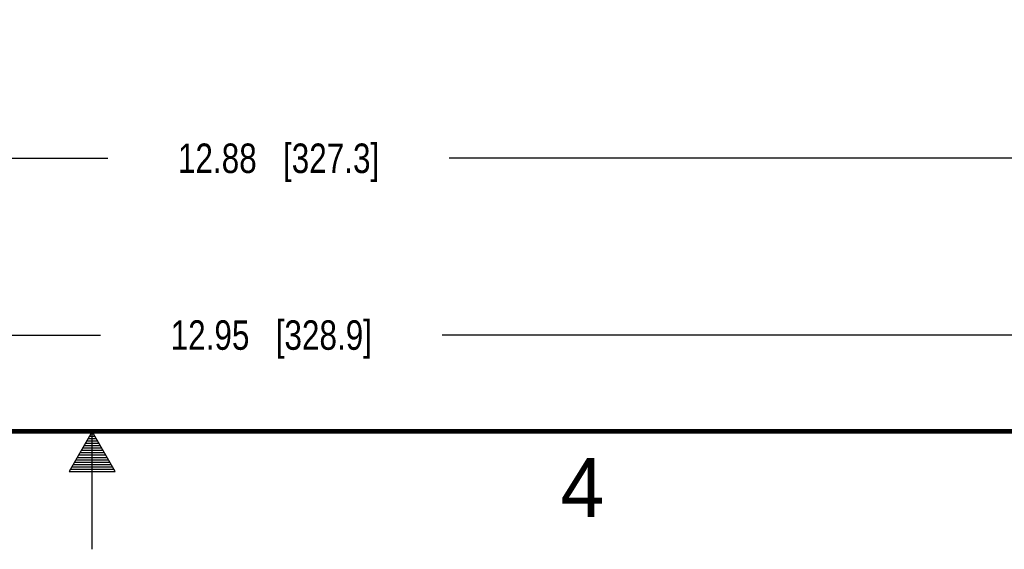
# Model space of a CAD drawing. Header units: inches. Extents: x 0 to 34, y 0 to 22.
# Tile 84 of 145: x 16.7 to 20.9, y 0 to 2.2. Entities that reach past the tile are written whole.
import ezdxf

# ---------------------------------------------------------------- set-up
doc = ezdxf.new("R2010")
doc.units = ezdxf.units.IN
doc.header["$LTSCALE"] = 1.87
doc.header["$MEASUREMENT"] = 0
doc.layers.get('0').update_dxf_attribs({"linetype": 'CONTINUOUS'})
doc.layers.add('DIMENSIONS', color=7, linetype='CONTINUOUS')
doc.styles.get("Standard").update_dxf_attribs({"font": 'txt', "width": 0.8})
doc.styles.add('TEXTSTYLE_2', font='txt')
doc.dimstyles.new('DIMSTYLE_2', dxfattribs={"dimtxt": 0.125, "dimasz": 0.18, "dimexe": 0.125, "dimexo": 0.0625, "dimgap": 0.0625, "dimtad": 0, "dimtih": 1, "dimtoh": 1, "dimzin": 4, "dimdsep": 46, "dimtxsty": 'STANDARD', "dimblk": '_FILLED', "dimblk1": '_FILLED', "dimblk2": '_FILLED', "dimcen": 0.09, "dimadec": 0, "dimazin": 0, "dimtp": 0.01, "dimtm": 0.01, "dimtfac": 1, "dimtofl": 0, "dimtmove": 0, "dimatfit": 3, "dimldrblk": '_FILLED', "dimfxl": 1, "dimtolj": 1, "dimtzin": 4, "dimarcsym": 0})

# ---------------------------------------------------------------- blocks, each defined once
blk = doc.blocks.new('_FILLED')
at = {"color": 0, "linetype": 'BYBLOCK'}
blk.add_solid([(0, 0), (-1, 0.174), (-1, -0.174)], dxfattribs=at)
blk = doc.blocks.new('*D10')
at = {"layer": 'DIMENSIONS', "color": 2, "linetype": 'CONTINUOUS'}
for p, q in [((11.349, 3.2996), (11.349, 1.5338)), ((24.2338, 3.1965), (24.2338, 1.5338)), ((11.349, 1.6588), (17.0664, 1.6588)), ((24.2338, 1.6588), (18.5164, 1.6588))]:
    blk.add_line(p, q, dxfattribs=at)
at = {"layer": 'DIMENSIONS', "color": 2, "linetype": 'CONTINUOUS', "xscale": 0.18, "yscale": 0.18, "zscale": 0.18, "rotation": 180}
blk.add_blockref('_FILLED', (11.349, 1.6588), dxfattribs=at)
at = {"layer": 'DIMENSIONS', "color": 2, "linetype": 'CONTINUOUS', "xscale": 0.18, "yscale": 0.18, "zscale": 0.18}
blk.add_blockref('_FILLED', (24.2338, 1.6588), dxfattribs=at)
at = {"layer": 'DIMENSIONS', "color": 2, "linetype": 'CONTINUOUS', "insert": (17.7914, 1.7213), "char_height": 0.125, "width": 1.325, "attachment_point": 2, "line_spacing_factor": 0.9}
blk.add_mtext('12.88{\\Ftxt.shx;\\W1.000000;\\H0.125000; }[327.3]', dxfattribs=at)
blk = doc.blocks.new('*D11')
at = {"layer": 'DIMENSIONS', "color": 2, "linetype": 'CONTINUOUS'}
for p, q in [((11.287, 4.6696), (11.287, 0.7838)), ((24.2338, 3.1965), (24.2338, 0.7838)), ((11.287, 0.9088), (17.0354, 0.9088)), ((24.2338, 0.9088), (18.4854, 0.9088))]:
    blk.add_line(p, q, dxfattribs=at)
at = {"layer": 'DIMENSIONS', "color": 2, "linetype": 'CONTINUOUS', "xscale": 0.18, "yscale": 0.18, "zscale": 0.18, "rotation": 180}
blk.add_blockref('_FILLED', (11.287, 0.9088), dxfattribs=at)
at = {"layer": 'DIMENSIONS', "color": 2, "linetype": 'CONTINUOUS', "xscale": 0.18, "yscale": 0.18, "zscale": 0.18}
blk.add_blockref('_FILLED', (24.2338, 0.9088), dxfattribs=at)
at = {"layer": 'DIMENSIONS', "color": 2, "linetype": 'CONTINUOUS', "insert": (17.7604, 0.9713), "char_height": 0.125, "width": 1.325, "attachment_point": 2, "line_spacing_factor": 0.9}
blk.add_mtext('12.95{\\Ftxt.shx;\\W1.000000;\\H0.125000; }[328.9]', dxfattribs=at)

msp = doc.modelspace()

# ---------------------------------------------------------------- linework, layer by layer
at = {"color": 2, "linetype": 'CONTINUOUS'}
for p, q in [((17, 0.5), (16.902, 0.3303)), ((16.9769, 0.46), (17.0231, 0.46)), ((16.9827, 0.47), (17.0173, 0.47)), ((16.9885, 0.48), (17.0116, 0.48)), ((16.9942, 0.49), (17.0058, 0.49)), ((17.098, 0.3303), (17, 0.5)), ((17, 0), (17, 0.5)), ((16.9538, 0.42), (17.0462, 0.42)), ((16.9596, 0.43), (17.0404, 0.43)), ((16.9654, 0.44), (17.0347, 0.44)), ((16.9712, 0.45), (17.0289, 0.45)), ((16.9307, 0.38), (17.0693, 0.38)), ((16.9365, 0.39), (17.0635, 0.39)), ((16.9423, 0.4), (17.0578, 0.4)), ((16.9481, 0.41), (17.052, 0.41)), ((16.9076, 0.34), (17.0924, 0.34)), ((16.9134, 0.35), (17.0866, 0.35)), ((16.9192, 0.36), (17.0808, 0.36)), ((16.925, 0.37), (17.0751, 0.37)), ((16.902, 0.3303), (17.098, 0.3303))]:
    msp.add_line(p, q, dxfattribs=at)
at = {"color": 7, "linetype": 'CONTINUOUS', "const_width": 0.02}
msp.add_lwpolyline([(0.5, 0.5), (33.5, 0.5)], dxfattribs=at)

# ---------------------------------------------------------------- texts
at = {"color": 2, "linetype": 'CONTINUOUS', "insert": (18.9884, 0.3869), "char_height": 0.25, "width": 0.25, "attachment_point": 1, "line_spacing_factor": 0.9, "style": 'TEXTSTYLE_2'}
msp.add_mtext('4', dxfattribs=at)

# ---------------------------------------------------------------- dimensions: what is measured, and where the dimension line sits
at = {"layer": 'DIMENSIONS', "color": 2, "linetype": 'CONTINUOUS'}
dim = msp.add_linear_dim(base=(11.287, 0.9088), p1=(24.2338, 3.259), p2=(11.287, 4.7321), angle=180, dimstyle='DIMSTYLE_2', dxfattribs=at)
dim.commit()
dim.dimension.update_dxf_attribs({"geometry": '*D11', "text_midpoint": (17.7604, 0.9088), "dimtype": 160})
dim = msp.add_linear_dim(base=(24.2338, 1.6588), p1=(11.349, 3.3621), p2=(24.2338, 3.259), dimstyle='DIMSTYLE_2', dxfattribs=at)
dim.commit()
dim.dimension.update_dxf_attribs({"geometry": '*D10', "text_midpoint": (17.7914, 1.6588), "dimtype": 160})

doc.saveas('drawing.dxf')
